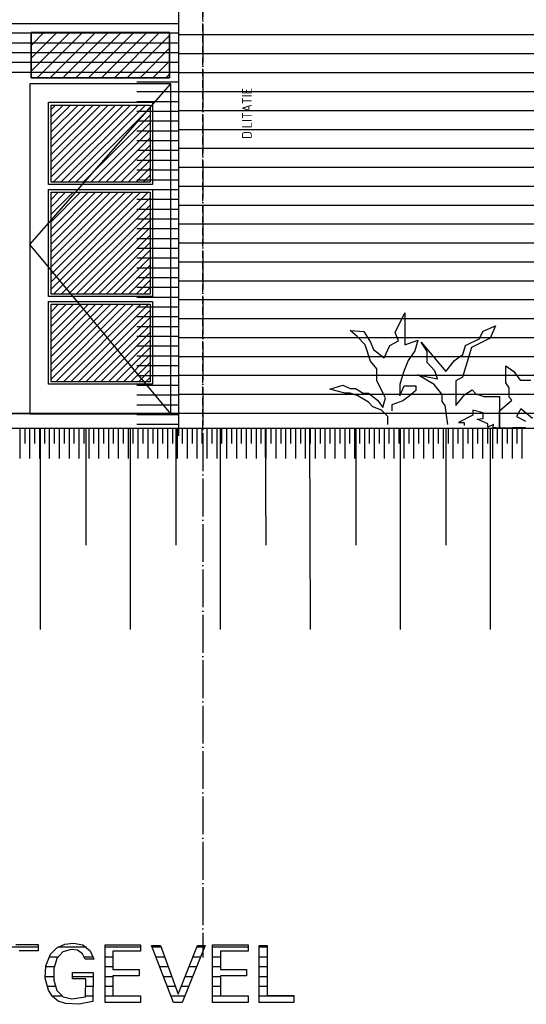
# Model space of a CAD drawing. Extents: x -52900 to 20500, y -12590 to 19148.
# Tile 4 of 39: x -43407 to -40063, y -12590 to -6082. Entities that reach past the tile are written whole.
import ezdxf

# ---------------------------------------------------------------- set-up
doc = ezdxf.new("R2010")
doc.units = 0
doc.header["$MEASUREMENT"] = 0
for name, pattern in [('DASHDOT', [300, 250, -25, 0, -25]), ('DASHED', [75, 50, -25]), ('DOT', [50, 0, -50])]:
    doc.linetypes.add(name, pattern=pattern)
for name, color, linetype in [('LAYER01', 7, 'CONTINUOUS'), ('LAYER107', 2, 'DOT'), ('LAYER11', 3, 'CONTINUOUS'), ('LAYER28', 1, 'CONTINUOUS'), ('LAYER30', 1, 'CONTINUOUS'), ('LAYER90', 3, 'DASHED')]:
    doc.layers.add(name, color=color, linetype=linetype)
doc.styles.get("Standard").update_dxf_attribs({"font": 'isocp.shx'})

msp = doc.modelspace()

# ---------------------------------------------------------------- linework, layer by layer
at = {"layer": 'LAYER01', "color": 1, "linetype": 'DASHDOT'}
for p, q in [((-42197.99805, 3488.8443), (-42197.99805, -12280.1552)), ((-49630.1239, -8682.1556), (7906.25, -8682.1556))]:
    msp.add_line(p, q, dxfattribs=at)
at = {"layer": 'LAYER01', "color": 4, "linetype": 'DASHED'}
msp.add_line((-42197.99805, -8782.21815), (-42197.99805, -4932.156), dxfattribs=at)
at = {"layer": 'LAYER01', "color": 5, "linetype": 'Continuous'}
for p, q in [((-45007.99865, -6107.15525), (-42357.99865, -6107.15525)), ((-39437.99745, -6182.15635), (-42357.99865, -6182.15635)), ((-39437.99745, -6307.15525), (-42357.99865, -6307.15525)), ((-42357.99865, -6432.15635), (1281.9976, -6432.15635)), ((-42357.99865, -6557.15485), (1281.9976, -6557.15485)), ((-42357.99865, -6682.1556), (1281.9976, -6682.1556)), ((-42357.99865, -6807.15635), (1281.9976, -6807.15635)), ((-42357.99865, -6932.1556), (1281.9976, -6932.1556)), ((-42357.99865, -7057.15635), (-27377.9999, -7057.15635)), ((-42357.99865, -7182.1556), (-30877.9999, -7182.1556)), ((-42357.99865, -7307.1556), (-30877.9999, -7307.1556)), ((-42357.99865, -7432.1556), (-30877.9999, -7432.1556)), ((-42357.99865, -7557.1556), (-30877.9999, -7557.1556)), ((-42357.99865, -7682.1556), (-30877.9999, -7682.1556)), ((-42357.99865, -7807.1556), (-30877.9999, -7807.1556)), ((-42357.99865, -7932.1556), (-30877.9999, -7932.1556)), ((-42357.99865, -7932.1556), (1281.9976, -7932.1556)), ((-42357.99865, -8057.15635), (1281.9976, -8057.15635)), ((-42357.99865, -8182.1556), (1281.9976, -8182.1556)), ((-42357.99865, -8307.1556), (1281.9976, -8307.1556)), ((-42357.99865, -8432.1556), (1281.9976, -8432.1556)), ((-42357.99865, -8557.1556), (1281.9976, -8557.1556)), ((-45007.99865, -8682.1556), (-42357.99865, -8682.1556)), ((-42357.99865, -8682.1556), (1281.9976, -8682.1556))]:
    msp.add_line(p, q, dxfattribs=at)
at = {"layer": 'LAYER01', "color": 6, "linetype": 'Continuous'}
for p, q in [((-42357.99865, -6171.81395), (-45094.08265, -6171.81205)), ((-42357.99865, -6171.81395), (-42635.1227, -6171.81205)), ((-42357.99865, -6236.4708), (-45030.1605, -6236.4708)), ((-42357.99865, -6236.4708), (-42635.1227, -6236.4708)), ((-42357.99865, -6301.12955), (-44966.24145, -6301.12955)), ((-42357.99865, -6301.12955), (-42635.1227, -6301.12955)), ((-42357.99865, -6365.7879), (-44902.3224, -6365.7879)), ((-42357.99865, -6365.7879), (-42635.1227, -6365.7879)), ((-42357.99865, -6430.4466), (-44838.4033, -6430.4466)), ((-42357.99865, -6430.4466), (-42635.1227, -6430.4466)), ((-42357.99865, -6495.105), (-42635.1227, -6495.105)), ((-42357.99865, -6559.76335), (-42635.1227, -6559.76335)), ((-42357.99865, -6624.42245), (-42635.1227, -6624.42245)), ((-42357.99865, -6689.0808), (-42635.1227, -6689.0793)), ((-42357.99865, -6753.73765), (-42635.1227, -6753.73765)), ((-42357.99865, -6818.39675), (-42635.1227, -6818.39675)), ((-42357.99865, -6883.0551), (-42635.1227, -6883.0551)), ((-42357.99865, -6947.71345), (-42635.1227, -6947.71345)), ((-42357.99865, -7012.37185), (-42635.1227, -7012.37185)), ((-42357.99865, -7077.03095), (-42635.1227, -7077.03095)), ((-42358.0017, -7141.6893), (-42635.12575, -7141.6893)), ((-42358.0017, -7206.34765), (-42635.12575, -7206.34615)), ((-42358.0017, -7271.0045), (-42635.12575, -7271.0045)), ((-42358.0017, -7335.6636), (-42635.12575, -7335.6636)), ((-42358.0017, -7400.32195), (-42635.12575, -7400.32195)), ((-42357.99865, -7464.9803), (-42635.1227, -7464.9803)), ((-42357.99865, -7529.63945), (-42635.1227, -7529.63945)), ((-42357.99865, -7594.2978), (-42635.1227, -7594.29705)), ((-42357.99865, -7658.9554), (-42635.1227, -7658.9554)), ((-42357.99865, -7723.61375), (-42635.1227, -7723.61375)), ((-42357.99865, -7788.27285), (-42635.1227, -7788.27285)), ((-42357.99865, -7852.9312), (-42635.1227, -7852.93045)), ((-42357.99865, -7917.5888), (-42635.1227, -7917.5888)), ((-42357.99865, -7982.2479), (-42635.1227, -7982.2479)), ((-42357.99865, -8046.9063), (-42635.1227, -8046.9063)), ((-42357.99865, -8111.56465), (-42635.1227, -8111.56385)), ((-42357.99865, -8176.22225), (-42635.1227, -8176.22225)), ((-42357.99865, -8240.88135), (-42635.1227, -8240.88135)), ((-42357.99865, -8305.5397), (-42635.1227, -8305.5397)), ((-42357.99865, -8370.19805), (-42635.1227, -8370.1973)), ((-42357.99865, -8434.8564), (-42635.1227, -8434.8564)), ((-42357.99865, -8499.51475), (-42635.1227, -8499.51475)), ((-42357.99865, -8564.17315), (-42635.1227, -8564.17315)), ((-42357.99865, -8628.8315), (-42635.1227, -8628.8307)), ((-42357.99865, -8693.48985), (-42635.1227, -8693.48985)), ((-42357.99865, -8758.1482), (-42635.1227, -8758.1482))]:
    msp.add_line(p, q, dxfattribs=at)
at = {"layer": 'LAYER01', "color": 5, "linetype": 'DASHED'}
msp.add_line((-46913.74815, -8682.1556), (-40522.0001, -8682.1556), dxfattribs=at)
at = {"layer": 'LAYER01', "color": 1, "linetype": 'Continuous'}
for p, q in [((-43272.5006, -8782.21815), (-43272.5006, -10112.2185)), ((-42970.49865, -8782.21815), (-42970.49865, -9554.2183)), ((-42678.50035, -8782.21815), (-42678.50035, -10112.2185)), ((-42376.4984, -8782.21815), (-42376.4984, -9554.2183)), ((-42084.5001, -8782.21815), (-42084.5001, -10112.2185)), ((-41786.12365, -8782.21815), (-41782.49815, -9554.2183)), ((-41493.1244, -8782.21815), (-41490.4999, -10112.2185)), ((-41188.501, -8782.21815), (-41188.501, -9554.2183)), ((-40896.49965, -8782.21815), (-40896.49965, -10112.2185)), ((-40594.50075, -8782.21815), (-40594.50075, -9554.2183)), ((-40302.4994, -8782.21815), (-40302.4994, -10112.2185))]:
    msp.add_line(p, q, dxfattribs=at)
at = {"layer": 'LAYER107', "color": 2, "linetype": 'Continuous'}
for p, q in [((-43285.3119, -12212.9448), (-43590.68605, -12212.9448)), ((-42965.6891, -12212.9448), (-43156.71385, -12212.9448)), ((-42609.12475, -12212.9448), (-42843.81105, -12212.9448)), ((-42472.18325, -12212.9448), (-42532.1167, -12212.9448)), ((-42189.2212, -12212.9448), (-42238.9221, -12212.9448)), ((-41899.0631, -12212.9448), (-42133.8104, -12212.9448)), ((-41773.62365, -12212.9448), (-41825.5615, -12212.9448)), ((-43157.14415, -12277.6039), (-43213.76955, -12277.6039)), ((-42920.9717, -12277.6039), (-42979.5532, -12277.6039)), ((-42791.8762, -12277.6039), (-42843.81105, -12277.6039)), ((-42448.9258, -12277.6039), (-42507.2876, -12277.6039)), ((-42215.1062, -12277.6039), (-42264.27, -12277.6039)), ((-42081.8756, -12277.6039), (-42133.8104, -12277.6039)), ((-41773.62365, -12277.6039), (-41825.5615, -12277.6039)), ((-43179.7577, -12342.2615), (-43236.026, -12342.2615)), ((-42791.8762, -12342.2615), (-42843.81105, -12342.2615)), ((-42425.6653, -12342.2615), (-42482.4585, -12342.2615)), ((-42240.9912, -12342.2615), (-42289.61485, -12342.2615)), ((-42081.8756, -12342.2615), (-42133.8104, -12342.2615)), ((-41773.62365, -12342.2615), (-41825.5615, -12342.2615)), ((-43184.2682, -12406.91985), (-43240.42055, -12406.91985)), ((-42922.1649, -12406.91985), (-43058.62425, -12406.91985)), ((-42791.8762, -12406.91985), (-42843.81105, -12406.91985)), ((-42402.40785, -12406.91985), (-42457.6294, -12406.91985)), ((-42266.8762, -12406.91985), (-42314.96275, -12406.91985)), ((-42081.8756, -12406.91985), (-42133.8104, -12406.91985)), ((-41773.62365, -12406.91985), (-41825.5615, -12406.91985)), ((-43172.37855, -12471.579), (-43227.93275, -12471.579)), ((-42923.5443, -12471.579), (-42972.2534, -12471.579)), ((-42791.8762, -12471.579), (-42843.81105, -12471.579)), ((-42379.1504, -12471.579), (-42432.8003, -12471.579)), ((-42292.76125, -12471.579), (-42340.3076, -12471.579)), ((-42081.8756, -12471.579), (-42133.8104, -12471.579)), ((-41773.62365, -12471.579), (-41825.5615, -12471.579)), ((-43124.9054, -12536.23735), (-43193.70115, -12536.23735)), ((-42924.92675, -12536.23735), (-42973.3612, -12536.23735)), ((-42609.12475, -12536.23735), (-42843.81105, -12536.23735)), ((-42318.6493, -12536.23735), (-42407.9712, -12536.23735)), ((-41899.0631, -12536.23735), (-42133.8104, -12536.23735)), ((-41597.8119, -12536.23655), (-41825.5615, -12536.23735))]:
    msp.add_line(p, q, dxfattribs=at)
at = {"layer": 'LAYER107', "color": 5, "linetype": 'Continuous'}
for p, q in [((-43432.8125, -12194.9524), (-43285.3119, -12194.9524)), ((-43285.3119, -12194.9524), (-43285.3119, -12236.499)), ((-43203.31115, -12258.92105), (-43162.5458, -12216.9632)), ((-43162.5458, -12216.9632), (-43109.96095, -12191.50925)), ((-43066.93725, -12227.7649), (-43122.6593, -12243.28385)), ((-43109.96095, -12191.50925), (-43051.57775, -12185.57435)), ((-43026.1963, -12231.48725), (-43066.9037, -12227.80075)), ((-43051.6876, -12185.53085), (-42991.02175, -12197.51435)), ((-42992.77345, -12255.01785), (-43026.1963, -12231.48725)), ((-42991.02175, -12197.51435), (-42942.71545, -12235.9047)), ((-42843.81105, -12382.59275), (-42843.81105, -12195.6558)), ((-42843.81105, -12195.6558), (-42609.12475, -12195.6558)), ((-42609.12475, -12195.6558), (-42609.12475, -12239.2647)), ((-42391.687, -12578.64), (-42537.12465, -12199.9054)), ((-42537.12465, -12199.9054), (-42505.93565, -12199.9054)), ((-42505.93565, -12199.9054), (-42476.8738, -12199.9054)), ((-42476.8738, -12199.9054), (-42360.56215, -12523.24905)), ((-42360.56215, -12523.24905), (-42233.8104, -12199.9054)), ((-42183.99965, -12199.9054), (-42335.62315, -12578.64)), ((-42233.8104, -12199.9054), (-42183.99965, -12199.9054)), ((-42133.8104, -12382.59275), (-42133.8104, -12195.6558)), ((-42133.8104, -12195.6558), (-41899.0631, -12195.6558)), ((-41899.0631, -12195.6558), (-41899.0631, -12239.2647)), ((-41825.5615, -12406.82755), (-41825.5615, -12200.49895)), ((-41825.5615, -12200.49895), (-41773.62365, -12200.49895)), ((-41773.62365, -12200.49895), (-41773.62365, -12531.4522)), ((-43285.3119, -12236.499), (-43410.0006, -12236.499)), ((-43234.51235, -12335.2173), (-43203.3386, -12258.9447)), ((-43161.8103, -12285.9207), (-43182.0709, -12355.89525)), ((-43122.6593, -12243.28385), (-43161.7737, -12285.865)), ((-42975.5615, -12292.15545), (-42992.77345, -12255.01785)), ((-42950.6256, -12292.15545), (-42975.5615, -12292.15545)), ((-42917.37365, -12292.15545), (-42950.6256, -12292.15545)), ((-42942.71545, -12235.9047), (-42917.36755, -12292.16155)), ((-42609.12475, -12239.2647), (-42791.8762, -12239.2647)), ((-42791.8762, -12239.2647), (-42791.8762, -12360.437)), ((-41899.0631, -12239.2647), (-42081.8756, -12239.2647)), ((-42081.8756, -12239.2647), (-42081.8756, -12360.437)), ((-43239.5569, -12417.4591), (-43234.51235, -12335.2173)), ((-43182.0709, -12355.89525), (-43182.0709, -12429.2282)), ((-42791.8762, -12360.437), (-42619.50075, -12360.437)), ((-42619.50075, -12360.437), (-42619.50075, -12401.2802)), ((-42081.8756, -12360.437), (-41909.43605, -12360.437)), ((-41909.43605, -12360.437), (-41909.43605, -12401.2802)), ((-43217.87415, -12497.10845), (-43239.5569, -12417.4591)), ((-43058.62425, -12420.2492), (-43058.62425, -12378.70255)), ((-43058.62425, -12378.70255), (-42921.5637, -12378.70255)), ((-42971.3745, -12420.2492), (-43058.62425, -12420.2492)), ((-42973.4375, -12540.7181), (-42971.3745, -12420.2492)), ((-42921.5637, -12378.70255), (-42925.68665, -12571.8895)), ((-42843.81105, -12577.15605), (-42843.81105, -12382.59275)), ((-42619.50075, -12401.2802), (-42791.8762, -12401.2802)), ((-42791.8762, -12401.2802), (-42791.8762, -12533.53045)), ((-42133.8104, -12577.15605), (-42133.8104, -12382.59275)), ((-41909.43605, -12401.2802), (-42081.8756, -12401.2802)), ((-42081.8756, -12401.2802), (-42081.8756, -12533.53045)), ((-41825.5615, -12577.15605), (-41825.5615, -12406.82755)), ((-43182.0709, -12429.2282), (-43161.7798, -12499.2775)), ((-43191.51305, -12538.7085), (-43217.81005, -12497.19925)), ((-43152.55735, -12569.02315), (-43191.51305, -12538.7085)), ((-43161.8103, -12499.1867), (-43119.5038, -12539.3814)), ((-43119.5038, -12539.3814), (-43062.8723, -12553.21275)), ((-43062.75025, -12553.1868), (-42973.23915, -12540.6624)), ((-42791.8762, -12533.53045), (-42609.12475, -12533.53045)), ((-42609.12475, -12533.53045), (-42609.12475, -12577.15605)), ((-42081.8756, -12533.53045), (-41899.0631, -12533.53045)), ((-41899.0631, -12533.53045), (-41899.0631, -12577.15605)), ((-41773.62365, -12531.4522), (-41597.8119, -12531.4522)), ((-41597.8119, -12531.4522), (-41597.8119, -12577.15605)), ((-43105.6885, -12584.34295), (-43152.55735, -12569.02315)), ((-43014.9353, -12589.5859), (-43105.63965, -12584.38035)), ((-42925.68665, -12571.8895), (-43014.9353, -12589.5859)), ((-42609.12475, -12577.15605), (-42843.81105, -12577.15605)), ((-42335.62315, -12578.64), (-42391.687, -12578.64)), ((-41899.0631, -12577.15605), (-42133.8104, -12577.15605)), ((-41597.8119, -12577.15605), (-41825.5615, -12577.15605))]:
    msp.add_line(p, q, dxfattribs=at)
at = {"layer": 'LAYER11', "color": 1, "linetype": 'Continuous'}
msp.add_line((-45648.49855, -8782.21815), (1281.9976, -8782.1556), dxfattribs=at)
at = {"layer": 'LAYER11', "color": 5, "linetype": 'Continuous'}
for p, q in [((-43404.7699, -8982.21435), (-43404.7699, -8782.21435)), ((-43404.7699, -8882.21435), (-43404.7699, -8782.21435)), ((-43372.27175, -8882.21435), (-43372.27175, -8782.21435)), ((-43339.7705, -8982.21435), (-43339.7705, -8782.21435)), ((-43339.7705, -8882.21435), (-43339.7705, -8782.21435)), ((-43307.2693, -8882.21435), (-43307.2693, -8782.21435)), ((-43274.7711, -8982.21435), (-43274.7711, -8782.21435)), ((-43274.7711, -8882.21435), (-43274.7711, -8782.21435)), ((-43242.2699, -8882.21435), (-43242.2699, -8782.21435)), ((-43209.7687, -8982.21435), (-43209.7687, -8782.21435)), ((-43209.7687, -8882.21435), (-43209.7687, -8782.21435)), ((-43177.2705, -8882.21435), (-43177.2705, -8782.21435)), ((-43144.7693, -8982.21435), (-43144.7693, -8782.21435)), ((-43144.7693, -8882.21435), (-43144.7693, -8782.21435)), ((-43112.2711, -8882.21435), (-43112.2711, -8782.21435)), ((-43079.7699, -8982.21435), (-43079.7699, -8782.21435)), ((-43079.7699, -8882.21435), (-43079.7699, -8782.21435)), ((-43047.27175, -8882.21435), (-43047.27175, -8782.21435)), ((-43014.7705, -8982.21435), (-43014.7705, -8782.21435)), ((-43014.7705, -8882.21435), (-43014.7705, -8782.21435)), ((-42982.27235, -8882.21435), (-42982.27235, -8782.21435)), ((-42949.7711, -8982.21435), (-42949.7711, -8782.21435)), ((-42949.7711, -8882.21435), (-42949.7711, -8782.21435)), ((-42917.2699, -8882.21435), (-42917.2699, -8782.21435)), ((-42884.7687, -8982.21435), (-42884.7687, -8782.21435)), ((-42884.7687, -8882.21435), (-42884.7687, -8782.21435)), ((-42852.2705, -8882.2136), (-42852.2705, -8782.2136)), ((-42819.7693, -8982.2136), (-42819.7693, -8782.2136)), ((-42819.7693, -8882.2136), (-42819.7693, -8782.2136)), ((-42787.2711, -8882.2136), (-42787.2711, -8782.2136)), ((-42754.7699, -8982.2136), (-42754.7699, -8782.2136)), ((-42754.7699, -8882.2136), (-42754.7699, -8782.2136)), ((-42722.27175, -8882.2136), (-42722.27175, -8782.2136)), ((-42689.7705, -8982.2136), (-42689.7705, -8782.2136)), ((-42689.7705, -8882.2136), (-42689.7705, -8782.2136)), ((-42657.2693, -8882.2136), (-42657.2693, -8782.2136)), ((-42624.7711, -8982.2136), (-42624.7711, -8782.2136)), ((-42624.7711, -8882.2136), (-42624.7711, -8782.2136)), ((-42592.2699, -8882.2136), (-42592.2699, -8782.2136)), ((-42559.7687, -8982.2136), (-42559.77175, -8782.2136)), ((-42559.7687, -8882.2136), (-42559.77175, -8782.2136)), ((-42527.2705, -8882.2136), (-42527.2705, -8782.2136)), ((-42494.7693, -8982.2136), (-42494.7693, -8782.2136)), ((-42494.7693, -8882.2136), (-42494.7693, -8782.2136)), ((-42462.2711, -8882.2136), (-42462.2711, -8782.2136)), ((-42429.7699, -8982.2136), (-42429.7699, -8782.2136)), ((-42429.7699, -8882.2136), (-42429.7699, -8782.2136)), ((-42397.27175, -8882.2136), (-42397.27175, -8782.2136)), ((-42364.7705, -8982.2136), (-42364.7705, -8782.2136)), ((-42364.7705, -8882.2136), (-42364.7705, -8782.2136)), ((-42332.2693, -8882.2136), (-42332.2693, -8782.2136)), ((-42299.7711, -8982.2136), (-42299.7711, -8782.2136)), ((-42299.7711, -8882.2136), (-42299.7711, -8782.2136)), ((-42267.2699, -8882.2136), (-42267.2699, -8782.2136)), ((-42234.77175, -8982.21285), (-42234.77175, -8782.21285)), ((-42234.77175, -8882.21285), (-42234.77175, -8782.21285)), ((-42202.2705, -8882.21285), (-42202.2705, -8782.21285)), ((-42169.7693, -8982.21285), (-42169.7693, -8782.21285)), ((-42169.7693, -8882.21285), (-42169.7693, -8782.21285)), ((-42137.2711, -8882.21285), (-42137.2711, -8782.21285)), ((-42104.7699, -8982.21285), (-42104.7699, -8782.21285)), ((-42104.7699, -8882.21285), (-42104.7699, -8782.21285)), ((-42072.27175, -8882.21285), (-42072.27175, -8782.21285)), ((-42039.7705, -8982.21285), (-42039.7705, -8782.21285)), ((-42039.7705, -8882.21285), (-42039.7705, -8782.21285)), ((-42007.2693, -8882.21285), (-42007.2693, -8782.21285)), ((-41974.7711, -8982.21285), (-41974.7711, -8782.21285)), ((-41974.7711, -8882.21285), (-41974.7711, -8782.21285)), ((-41942.2699, -8882.21285), (-41942.2699, -8782.21285)), ((-41909.77175, -8982.21285), (-41909.77175, -8782.21285)), ((-41909.77175, -8882.21285), (-41909.77175, -8782.21285)), ((-41877.2705, -8882.21285), (-41877.2705, -8782.21285)), ((-41844.7693, -8982.21285), (-41844.7693, -8782.21285)), ((-41844.7693, -8882.21285), (-41844.7693, -8782.21285)), ((-41812.2711, -8882.21285), (-41812.2711, -8782.21285)), ((-41779.7699, -8982.21285), (-41779.7699, -8782.21285)), ((-41779.7699, -8882.21285), (-41779.7699, -8782.21285)), ((-41747.27175, -8882.21285), (-41747.27175, -8782.21285)), ((-41714.7705, -8982.21285), (-41714.7705, -8782.21285)), ((-41714.7705, -8882.21285), (-41714.7705, -8782.21285)), ((-41682.2693, -8882.21285), (-41682.2693, -8782.21285)), ((-41649.7711, -8982.21285), (-41649.7711, -8782.21285)), ((-41649.7711, -8882.21285), (-41649.7711, -8782.21285)), ((-41617.2699, -8882.21205), (-41617.2699, -8782.2113)), ((-41584.77175, -8982.21205), (-41584.77175, -8782.2113)), ((-41584.77175, -8882.21205), (-41584.77175, -8782.2113)), ((-41552.2705, -8882.21205), (-41552.2705, -8782.2113)), ((-41519.7693, -8982.21205), (-41519.7693, -8782.2113)), ((-41519.7693, -8882.21205), (-41519.7693, -8782.2113)), ((-41487.2711, -8882.21205), (-41487.2711, -8782.2113)), ((-41454.7699, -8982.21205), (-41454.7699, -8782.2113)), ((-41454.7699, -8882.21205), (-41454.7699, -8782.2113)), ((-41422.27175, -8882.21205), (-41422.27175, -8782.2113)), ((-41389.7705, -8982.21205), (-41389.7705, -8782.2113)), ((-41389.7705, -8882.21205), (-41389.7705, -8782.2113)), ((-41357.2693, -8882.21205), (-41357.2693, -8782.2113)), ((-41324.7711, -8982.21205), (-41324.7711, -8782.2113)), ((-41324.7711, -8882.21205), (-41324.7711, -8782.2113)), ((-41292.2699, -8882.21205), (-41292.2699, -8782.2113)), ((-41259.77175, -8982.21205), (-41259.77175, -8782.2113)), ((-41259.77175, -8882.21205), (-41259.77175, -8782.2113)), ((-41227.2705, -8882.21205), (-41227.2705, -8782.2113)), ((-41194.7693, -8982.21205), (-41194.7693, -8782.2113)), ((-41194.7693, -8882.21205), (-41194.7693, -8782.2113)), ((-41162.2711, -8882.21205), (-41162.2711, -8782.2113)), ((-41129.7699, -8982.21205), (-41129.7699, -8782.2113)), ((-41129.7699, -8882.21205), (-41129.7699, -8782.2113)), ((-41097.27175, -8882.21205), (-41097.27175, -8782.2113)), ((-41064.7705, -8982.21205), (-41064.7705, -8782.2113)), ((-41064.7705, -8882.21205), (-41064.7705, -8782.2113)), ((-41032.2693, -8882.21205), (-41032.2693, -8782.2113)), ((-40999.7711, -8982.2113), (-40999.7711, -8782.21055)), ((-40999.7711, -8882.2113), (-40999.7711, -8782.21055)), ((-40967.2699, -8882.2113), (-40967.2699, -8782.21055)), ((-40934.77175, -8982.2113), (-40934.77175, -8782.21055)), ((-40934.77175, -8882.2113), (-40934.77175, -8782.21055)), ((-40902.2705, -8882.2113), (-40902.2705, -8782.21055)), ((-40869.7693, -8982.2113), (-40869.7693, -8782.21055)), ((-40869.7693, -8882.2113), (-40869.7693, -8782.21055)), ((-40837.2711, -8882.2113), (-40837.2711, -8782.21055)), ((-40804.7699, -8982.2113), (-40804.7699, -8782.21055)), ((-40804.7699, -8882.2113), (-40804.7699, -8782.21055)), ((-40772.27175, -8882.2113), (-40772.27175, -8782.21055)), ((-40739.7705, -8982.2113), (-40739.7705, -8782.21055)), ((-40739.7705, -8882.2113), (-40739.7705, -8782.21055)), ((-40707.2693, -8882.2113), (-40707.2693, -8782.21055)), ((-40674.7711, -8982.2113), (-40674.7711, -8782.21055)), ((-40674.7711, -8882.2113), (-40674.7711, -8782.21055)), ((-40642.2699, -8882.2113), (-40642.2699, -8782.21055)), ((-40609.77175, -8982.2113), (-40609.77175, -8782.21055)), ((-40609.77175, -8882.2113), (-40609.77175, -8782.21055)), ((-40577.2705, -8882.2113), (-40577.2705, -8782.21055)), ((-40544.7693, -8982.2113), (-40544.7693, -8782.21055)), ((-40544.7693, -8882.2113), (-40544.7693, -8782.21055)), ((-40512.2711, -8882.2113), (-40512.2711, -8782.21055)), ((-40479.7699, -8982.2113), (-40479.7699, -8782.21055)), ((-40479.7699, -8882.2113), (-40479.7699, -8782.21055)), ((-40447.27175, -8882.2113), (-40447.27175, -8782.21055)), ((-40414.7705, -8982.2113), (-40414.7705, -8782.21055)), ((-40414.7705, -8882.2113), (-40414.7705, -8782.21055)), ((-40382.2693, -8882.2098), (-40382.2693, -8782.2098)), ((-40349.7711, -8982.21055), (-40349.7711, -8782.2098)), ((-40349.7711, -8882.2098), (-40349.7711, -8782.2098)), ((-40317.2699, -8882.2098), (-40317.2699, -8782.2098)), ((-40284.7687, -8982.21055), (-40284.7687, -8782.2098)), ((-40284.7687, -8882.2098), (-40284.7687, -8782.2098)), ((-40252.2705, -8882.2098), (-40252.2705, -8782.2098)), ((-40219.77235, -8982.21055), (-40219.77235, -8782.2098)), ((-40219.77235, -8882.2098), (-40219.77235, -8782.2098)), ((-40187.2711, -8882.2098), (-40187.2711, -8782.2098)), ((-40154.7699, -8982.21055), (-40154.7699, -8782.2098)), ((-40154.7699, -8882.2098), (-40154.7699, -8782.2098)), ((-40122.27175, -8882.2098), (-40122.27175, -8782.2098)), ((-40089.7705, -8982.21055), (-40089.7705, -8782.2098)), ((-40089.7705, -8882.2098), (-40089.7705, -8782.2098))]:
    msp.add_line(p, q, dxfattribs=at)
at = {"layer": 'LAYER28', "color": 3, "linetype": 'Continuous'}
for p, q in [((-42357.99865, -4847.15575), (-42357.99865, -8782.1556)), ((-42357.99865, -4932.156), (-42357.99865, -8832.1556))]:
    msp.add_line(p, q, dxfattribs=at)
at = {"layer": 'LAYER30', "color": 1, "linetype": 'Continuous'}
for p, q in [((-44902.9999, -6107.15525), (-42357.99865, -6107.15525)), ((-42357.99865, -6107.15525), (-42357.99865, -8688.15615)), ((-43331.9977, -6466.156), (-43331.9977, -6167.15545)), ((-43331.9977, -6167.15545), (-42417.99925, -6167.15545)), ((-42417.99925, -6167.15545), (-43331.9977, -6167.15545)), ((-43331.9977, -6167.15545), (-43331.9977, -6466.156)), ((-42417.99925, -6167.15545), (-42417.99925, -6466.156)), ((-42417.99925, -6466.156), (-42417.99925, -6167.15545)), ((-42410.0006, -6506.1554), (-43339.9994, -6506.1554)), ((-43339.9994, -6506.1554), (-43339.9994, -8688.15615)), ((-42417.99925, -6466.156), (-43331.9977, -6466.156)), ((-43331.9977, -6466.156), (-42417.99925, -6466.156)), ((-42410.0006, -8688.15615), (-42410.0006, -6506.1554)), ((-43216.9983, -6844.1559), (-43216.9983, -6628.1563)), ((-43216.9983, -6628.1563), (-42530.7495, -6628.1563)), ((-42530.7495, -6628.1563), (-42530.7495, -7172.1565)), ((-43200, -7156.1554), (-43200, -6646.1548)), ((-43200, -6646.1548), (-42545.7489, -6646.1548)), ((-43200, -7156.1554), (-43200, -6646.1548)), ((-43200, -6646.1548), (-42545.7489, -6646.1548)), ((-42545.7489, -6646.1548), (-42545.7489, -7156.1554)), ((-42545.7489, -6646.1548), (-42545.7489, -7156.1554)), ((-43216.9983, -7172.1565), (-43216.9983, -6844.1559)), ((-42888.0005, -7156.1554), (-43200, -7156.1554)), ((-42545.7489, -7156.1554), (-43200, -7156.1554)), ((-42545.7489, -7156.1554), (-42888.0005, -7156.1554)), ((-42530.7495, -7172.1565), (-43216.9983, -7172.1565)), ((-43216.9983, -7503.65525), (-43216.9983, -7205.15595)), ((-43216.9983, -7205.15595), (-42530.7495, -7205.15595)), ((-43200, -7896.15555), (-43200, -7223.156)), ((-43200, -7223.156), (-42545.7489, -7223.156)), ((-43200, -7896.15555), (-43200, -7223.156)), ((-43200, -7223.156), (-42545.7489, -7223.156)), ((-42545.7489, -7223.156), (-42545.7489, -7896.15555)), ((-42545.7489, -7223.156), (-42545.7489, -7896.15555)), ((-42530.7495, -7205.15595), (-42530.7495, -7912.1559)), ((-43216.9983, -7912.1559), (-43216.9983, -7503.65525)), ((-42530.7495, -7912.1559), (-43216.9983, -7912.1559)), ((-42888.0005, -7896.15555), (-43200, -7896.15555)), ((-42545.7489, -7896.15555), (-43200, -7896.15555)), ((-42545.7489, -7896.15555), (-42888.0005, -7896.15555)), ((-43216.9983, -8159.15605), (-43216.9983, -7945.15535)), ((-43216.9983, -7945.15535), (-42530.7495, -7945.15535)), ((-43200, -8475.15565), (-43200, -7963.15615)), ((-43200, -7963.15615), (-42545.7489, -7963.15615)), ((-43200, -8475.15565), (-43200, -7963.15615)), ((-43200, -7963.15615), (-42545.7489, -7963.15615)), ((-42545.7489, -7963.15615), (-42545.7489, -8475.15565)), ((-42545.7489, -7963.15615), (-42545.7489, -8475.15565)), ((-42530.7495, -7945.15535), (-42530.7495, -8491.15525)), ((-43216.9983, -8491.15525), (-43216.9983, -8159.15605)), ((-42530.7495, -8491.15525), (-43216.9983, -8491.15525)), ((-42888.0005, -8475.15565), (-43200, -8475.15565)), ((-42545.7489, -8475.15565), (-43200, -8475.15565)), ((-42545.7489, -8475.15565), (-42888.0005, -8475.15565)), ((-42357.99865, -8688.15615), (-44902.9999, -8688.15615)), ((-43339.9994, -8688.15615), (-42410.0006, -8688.15615))]:
    msp.add_line(p, q, dxfattribs=at)
at = {"layer": 'LAYER30', "color": 5, "linetype": 'Continuous'}
for p, q in [((-43162.2925, -6167.15395), (-43331.9977, -6336.86105)), ((-43247.1466, -6167.15545), (-43331.9977, -6252.00805)), ((-43077.4414, -6167.15545), (-43331.9977, -6421.714)), ((-42992.5873, -6167.15545), (-43291.58935, -6466.15755)), ((-42907.7362, -6167.15545), (-43206.73525, -6466.15755)), ((-42822.8821, -6167.15545), (-43121.88415, -6466.156)), ((-42738.031, -6167.15545), (-43037.03005, -6466.156)), ((-42653.1769, -6167.15545), (-42952.17895, -6466.156)), ((-42568.3258, -6167.15545), (-42867.32485, -6466.156)), ((-42483.4717, -6167.15545), (-42782.4707, -6466.156)), ((-42417.99925, -6186.53605), (-42697.61965, -6466.156)), ((-42417.99925, -6271.389), (-42612.7655, -6466.156)), ((-42417.99925, -6356.24315), (-42527.91445, -6466.156)), ((-42417.99925, -6441.09575), (-42443.0603, -6466.156)), ((-43339.9994, -7568.65615), (-42410.0006, -6506.1554)), ((-43200, -7120.9572), (-42725.19835, -6646.1548)), ((-43200, -7071.4592), (-42774.6948, -6646.1548)), ((-43200, -7021.9612), (-42824.19435, -6646.1548)), ((-43200, -6972.46475), (-42873.6908, -6646.1548)), ((-43200, -6922.96675), (-42923.18725, -6646.1548)), ((-43200, -6873.4688), (-42972.6837, -6646.1548)), ((-43200, -6823.97155), (-43022.18325, -6646.1548)), ((-43200, -6774.47355), (-43071.6797, -6646.1548)), ((-43200, -6724.9771), (-43121.17615, -6646.1548)), ((-43200, -6675.47915), (-43170.67565, -6646.1548)), ((-43185.69945, -7156.1554), (-42675.69885, -6646.1548)), ((-43136.203, -7156.1569), (-42626.2024, -6646.1548)), ((-43086.70655, -7156.1554), (-42576.70595, -6646.1548)), ((-43037.20705, -7156.1554), (-42545.7489, -6664.6965)), ((-42987.71055, -7156.1554), (-42545.7489, -6714.1945)), ((-42938.21105, -7156.1554), (-42545.7489, -6763.69095)), ((-42888.71765, -7156.1554), (-42545.7489, -6813.18895)), ((-42839.21815, -7156.1554), (-42545.7489, -6862.6869)), ((-42789.7217, -7156.1554), (-42545.7489, -6912.18415)), ((-42740.22215, -7156.1554), (-42545.7489, -6961.68215)), ((-42690.7257, -7156.1554), (-42545.7489, -7011.1786)), ((-42641.22925, -7156.1554), (-42545.7489, -7060.67655)), ((-42591.72975, -7156.1554), (-42545.7489, -7110.17455)), ((-43200, -7863.4186), (-42559.73815, -7223.156)), ((-43200, -7813.9206), (-42609.2346, -7223.156)), ((-43200, -7714.92615), (-42708.2306, -7223.156)), ((-43200, -7665.4289), (-42757.72705, -7223.156)), ((-43200, -7615.93095), (-42807.2235, -7223.156)), ((-43200, -7566.4337), (-42856.723, -7223.156)), ((-43200, -7516.9365), (-42906.2195, -7223.156)), ((-43200, -7467.4385), (-42955.71595, -7223.156)), ((-43200, -7417.9405), (-43005.21545, -7223.156)), ((-43200, -7368.4433), (-43054.7119, -7223.156)), ((-43200, -7318.94685), (-43104.20835, -7223.156)), ((-43200, -7269.44885), (-43153.7079, -7223.156)), ((-43199.99695, -7764.42335), (-42658.7311, -7223.156)), ((-43183.23975, -7896.15555), (-42545.7489, -7258.66625)), ((-43133.74025, -7896.15555), (-42545.7489, -7308.1642)), ((-43084.24375, -7896.15555), (-42545.7489, -7357.6607)), ((-43034.74425, -7896.1548), (-42545.7489, -7407.15865)), ((-42985.2478, -7896.15555), (-42545.7489, -7456.65665)), ((-42935.75135, -7896.15555), (-42545.7489, -7506.1531)), ((-42410.0006, -8688.15615), (-43339.9994, -7568.65615)), ((-42886.25185, -7896.15555), (-42545.7489, -7555.65035)), ((-42836.75535, -7896.1548), (-42545.7489, -7605.1483)), ((-42787.2589, -7896.1548), (-42545.7489, -7654.6463)), ((-42737.76245, -7896.15555), (-42545.7489, -7704.1435)), ((-42688.26295, -7896.15555), (-42545.7489, -7753.64)), ((-42638.7665, -7896.1548), (-42545.7489, -7803.13795)), ((-42589.26695, -7896.1548), (-42545.7489, -7852.6352)), ((-43200, -8457.3883), (-42705.7678, -7963.15615)), ((-43200, -8407.8903), (-42755.2643, -7963.15615)), ((-43200, -8308.89585), (-42854.26025, -7963.15615)), ((-43200, -8259.39865), (-42903.7567, -7963.15615)), ((-43200, -8209.90065), (-42953.25315, -7963.15615)), ((-43200, -8110.9062), (-43052.24915, -7963.15615)), ((-43200, -8061.40825), (-43101.7456, -7963.15615)), ((-43200, -8011.91025), (-43151.2451, -7963.15615)), ((-43199.99695, -8358.39235), (-42804.76075, -7963.15535)), ((-43199.99695, -8160.4027), (-43002.7527, -7963.1569)), ((-43168.2678, -8475.1549), (-42656.2683, -7963.15615)), ((-43118.77135, -8475.15565), (-42606.77185, -7963.15535)), ((-43069.2749, -8475.15565), (-42557.2754, -7963.15615)), ((-43019.7754, -8475.1549), (-42545.7489, -8001.1284)), ((-42970.27895, -8475.1549), (-42545.7489, -8050.62485)), ((-42920.78245, -8475.15565), (-42545.7489, -8100.12285)), ((-42871.28295, -8475.15565), (-42545.7489, -8149.62005)), ((-42821.7865, -8475.1549), (-42545.7489, -8199.11805)), ((-42772.287, -8475.1549), (-42545.7489, -8248.61525)), ((-42722.79055, -8475.15565), (-42545.7489, -8298.1125)), ((-42673.29405, -8475.15565), (-42545.7489, -8347.6097)), ((-42623.7976, -8475.1549), (-42545.7489, -8397.1077)), ((-42574.2981, -8475.1549), (-42545.7489, -8446.6049))]:
    msp.add_line(p, q, dxfattribs=at)
at = {"layer": 'LAYER90', "color": 1, "linetype": 'Continuous'}
for p, q in [((-40928.37525, -8149.96795), (-40865.24965, -8019.3123)), ((-40865.24965, -8019.3123), (-40865.24965, -8230.9685)), ((-40347.3114, -8140.9683), (-40266.12245, -8104.96825)), ((-40266.12245, -8104.96825), (-40302.3102, -8185.968)), ((-41180.5603, -8176.9684), (-41225.68665, -8136.46775)), ((-41225.68665, -8136.46775), (-41136.12365, -8142.4835)), ((-41126.5625, -8230.9685), (-41180.5603, -8176.9684)), ((-41136.12365, -8142.4835), (-41090.5609, -8212.9677)), ((-40905.7495, -8203.96805), (-40928.37525, -8149.96795)), ((-40464.43785, -8235.6247), (-40374.3103, -8190.4686)), ((-40302.3102, -8185.968), (-40423.81285, -8249.1249)), ((-40374.3103, -8190.4686), (-40347.3114, -8140.9683)), ((-41090.5609, -8339.1243), (-41126.5625, -8230.9685)), ((-41090.5609, -8212.9677), (-41072.56165, -8262.62435)), ((-41072.56165, -8262.62435), (-41000.37535, -8316.62445)), ((-41000.37535, -8316.62445), (-40964.3738, -8235.6247)), ((-40964.3738, -8235.6247), (-40905.7495, -8203.96805)), ((-40865.24965, -8230.9685), (-40779.74855, -8199.46825)), ((-40779.74855, -8199.46825), (-40797.75085, -8271.624)), ((-40716.626, -8276.12455), (-40757.251, -8212.9677)), ((-40757.251, -8212.9677), (-40594.93715, -8406.765)), ((-40423.81285, -8249.1249), (-40484.06065, -8443.7332)), ((-40482.43715, -8294.1246), (-40464.43785, -8235.6247)), ((-40797.75085, -8271.624), (-40842.749, -8334.6237)), ((-40716.626, -8348.1247), (-40716.626, -8276.12455)), ((-40536.438, -8334.6237), (-40482.43715, -8294.1246)), ((-41049.8749, -8388.76495), (-41090.5609, -8339.1243)), ((-41049.8749, -8469.76545), (-41049.8749, -8388.76495)), ((-40842.749, -8334.6237), (-40874.24925, -8411.2648)), ((-40667.1234, -8402.2644), (-40716.626, -8348.1247)), ((-40594.93715, -8406.765), (-40536.438, -8334.6237)), ((-40198.62365, -8483.2649), (-40198.62365, -8370.62455)), ((-40198.62365, -8370.62455), (-40144.62585, -8406.765)), ((-40874.24925, -8411.2648), (-40896.7499, -8492.2653)), ((-40671.62475, -8492.2653), (-40779.74855, -8429.2656)), ((-40779.74855, -8429.2656), (-40649.12415, -8456.26525)), ((-40649.12415, -8456.26525), (-40667.1234, -8402.2644)), ((-40484.06065, -8443.7332), (-40527.43835, -8469.76545)), ((-40144.62585, -8406.765), (-40104.00085, -8465.26565)), ((-41360.68725, -8523.7648), (-41275.18615, -8496.76515)), ((-41261.68825, -8550.92165), (-41360.68725, -8523.7648)), ((-41275.18615, -8496.76515), (-41225.68665, -8519.265)), ((-41225.68665, -8519.265), (-41189.563, -8519.265)), ((-41189.563, -8519.265), (-41140.0604, -8550.92165)), ((-40991.3727, -8582.4211), (-41049.8749, -8469.76545)), ((-40896.7499, -8492.2653), (-40896.7499, -8568.9209)), ((-40896.7499, -8568.9209), (-40869.751, -8501.26495)), ((-40869.751, -8501.26495), (-40793.2495, -8501.26495)), ((-40793.2495, -8501.26495), (-40793.2495, -8532.7652)), ((-40617.6239, -8559.92125), (-40671.62475, -8492.2653)), ((-40527.43835, -8469.76545), (-40527.43835, -8631.9214)), ((-40176.1261, -8514.7644), (-40198.62365, -8483.2649)), ((-40176.1261, -8577.9213), (-40176.1261, -8514.7644)), ((-40104.00085, -8465.26565), (-40032.00075, -8465.26565)), ((-41225.68665, -8550.92165), (-41261.68825, -8550.92165)), ((-41176.062, -8568.9209), (-41225.68665, -8550.92165)), ((-41104.0619, -8609.4208), (-41176.062, -8568.9209)), ((-41140.0604, -8550.92165), (-41104.0619, -8550.92165)), ((-41104.0619, -8550.92165), (-41045.37355, -8595.92135)), ((-41009.375, -8645.42085), (-40991.3727, -8582.4211)), ((-40838.25075, -8573.4207), (-40878.7506, -8600.4219)), ((-40793.2495, -8532.7652), (-40838.25075, -8573.4207)), ((-40617.6239, -8604.92095), (-40617.6239, -8559.92125)), ((-40527.43835, -8631.9214), (-40468.93615, -8559.92125)), ((-40468.93615, -8559.92125), (-40419.3115, -8528.2654)), ((-40419.3115, -8528.2654), (-40396.8109, -8555.42145)), ((-40396.8109, -8555.42145), (-40342.8131, -8573.4207)), ((-40342.8131, -8573.4207), (-40239.12355, -8573.4207)), ((-40239.12355, -8573.4207), (-40239.12355, -8667.92145)), ((-40158.1238, -8595.92135), (-40176.1261, -8577.9213)), ((-41077.063, -8640.9218), (-41104.0619, -8609.4208)), ((-41018.37465, -8663.42165), (-41077.063, -8640.9218)), ((-41045.37355, -8595.92135), (-41009.375, -8645.42085)), ((-40878.7506, -8600.4219), (-40950.8728, -8627.42155)), ((-40950.8728, -8627.42155), (-40950.8728, -8667.92145)), ((-40599.4385, -8631.9214), (-40617.6239, -8604.92095)), ((-40581.43615, -8758.062), (-40599.4385, -8631.9214)), ((-40239.12355, -8667.92145), (-40158.1238, -8595.92135)), ((-40099.4995, -8654.42125), (-40126.4984, -8704.06265)), ((-40021.8109, -8717.4217), (-40099.4995, -8654.42125)), ((-40977.87475, -8704.06265), (-41018.37465, -8663.42165)), ((-40977.87475, -8758.062), (-40977.87475, -8704.06265)), ((-40414.81325, -8695.06225), (-40509.43605, -8744.56175)), ((-40347.3114, -8681.4209), (-40414.81325, -8663.42165)), ((-40414.81325, -8663.42165), (-40414.81325, -8695.06225)), ((-40387.8113, -8723.2651), (-40347.3114, -8717.5621)), ((-40347.3114, -8717.5621), (-40347.3114, -8681.4209)), ((-40239.12355, -8667.92145), (-40239.12355, -8782.21815)), ((-40239.12355, -8782.21815), (-40239.12355, -8667.92145)), ((-40126.4984, -8704.06265), (-40067.99925, -8735.56215)), ((-40509.43605, -8744.56175), (-40473.5626, -8744.56175)), ((-40473.5626, -8744.56175), (-40473.5626, -8765.1558)), ((-40315.81115, -8753.5614), (-40387.8113, -8723.2651)), ((-40317.24855, -8775.43715), (-40315.81115, -8753.5614)), ((-40279.6234, -8758.062), (-40317.24855, -8775.43715)), ((-40280.93565, -8777.8122), (-40279.6234, -8758.062)), ((-40239.12355, -8782.21815), (-40280.93565, -8777.8122)), ((-40067.99925, -8777.8122), (-40239.12355, -8782.21815))]:
    msp.add_line(p, q, dxfattribs=at)

# ---------------------------------------------------------------- texts
at = {"layer": 'LAYER01', "color": 1}
msp.add_text('DILITATIE', height=65, rotation=90, dxfattribs=at).set_placement((-41875, -6869.3283))

doc.saveas('drawing.dxf')
